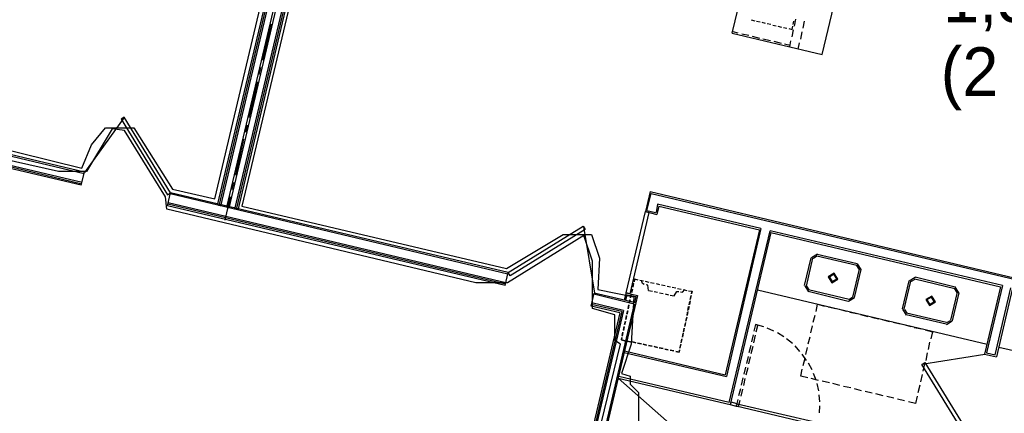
# Model space of a CAD drawing. Header units: feet. Extents: x -79 to 198, y -22 to 181.
# Tile 247 of 256: x 79 to 112, y 122 to 135. Entities that reach past the tile are written whole.
import ezdxf
from ezdxf.enums import TextEntityAlignment as Align

# ---------------------------------------------------------------- set-up
doc = ezdxf.new("R2010")
doc.units = ezdxf.units.FT
for name, color, linetype in [('A-AREA-COMUN', 252, 'CONTINUOUS'), ('A-AREA-UNIDAD', 30, 'CONTINUOUS'), ('A-LINEA', 7, 'CONTINUOUS'), ('A-TEXTO-PDF', 3, 'CONTINUOUS')]:
    doc.layers.add(name, color=color, linetype=linetype)

msp = doc.modelspace()

# ---------------------------------------------------------------- linework, layer by layer
at = {"layer": 'A-AREA-COMUN'}
msp.add_lwpolyline([(97.952, 119.8044), (99.04, 124.2489), (98.848, 124.3733), (98.848, 125.2444), (98.08, 125.4578), (98.08, 127.0578), (97.792, 127.9289), (95.2, 126.3289), (94.128, 126.3289), (83.648, 128.8178), (83.6, 129.2444), (82.208, 131.4844), (81.792, 131.5378), (80.928, 130.0978), (79.968, 130.0978), (74.48, 131.3244)], dxfattribs=at)
at = {"layer": 'A-AREA-UNIDAD'}
for points in [[(75.36, 131.5378), (80.768, 130.2044), (81.088, 131.0044), (81.568, 131.5733), (82.528, 131.5733), (83.84, 129.4933), (85.28, 129.1733), (88.512, 142.8089)], [(89.28, 141.9022), (86.192, 128.9244), (95.168, 126.8089), (97.088, 127.9644), (98.048, 127.9644), (98.32, 127.1644), (98.272, 126.0978), (99.488, 125.8489), (99.392, 124.2489), (99.072, 123.2533), (99.36, 123.1644), (99.36, 122.8978), (99.648, 122.6133), (99.648, 121.6533)]]:
    msp.add_lwpolyline(points, dxfattribs=at)
at = {"layer": 'A-LINEA'}
for p, q in [((102.8267, 134.7778), (104.76, 142.9911)), ((88.6533, 142.8711), (85.36, 128.9511)), ((88.6933, 142.8044), (85.4133, 128.9378)), ((88.7333, 142.7511), (85.4667, 128.9244)), ((88.8933, 142.4978), (85.6667, 128.8844)), ((88.9467, 142.3911), (85.7467, 128.8578)), ((105.88, 134.0578), (107.8133, 142.2711)), ((89.1067, 142.1511), (85.9467, 128.8178)), ((89.1467, 142.0844), (86, 128.8044)), ((89.1867, 142.0178), (86.0533, 128.7911)), ((104.9333, 135.0178), (104.9867, 135.2578)), ((87.1733, 135.0844), (86.8933, 133.8711)), ((103.4667, 135.2311), (103.5867, 135.2044)), ((103.6533, 135.1911), (103.7733, 135.1644)), ((103.8267, 135.1511), (103.9467, 135.1244)), ((104.0133, 135.1111), (104.1333, 135.0844)), ((104.2, 135.0578), (104.32, 135.0311)), ((104.3733, 135.0178), (104.4933, 134.9911)), ((104.56, 134.9778), (104.68, 134.9511)), ((104.7467, 134.9378), (104.8533, 134.9111)), ((104.8533, 134.9111), (104.88, 135.0178)), ((104.8933, 135.0711), (104.92, 135.1911)), ((105.2267, 134.9511), (105.28, 135.1911)), ((102.8267, 134.7778), (105.88, 134.0578)), ((102.84, 134.8444), (103.0133, 134.7911)), ((103.1467, 134.7644), (103.3867, 134.7111)), ((103.5067, 134.6844), (103.7467, 134.6178)), ((103.8667, 134.5911), (104.12, 134.5378)), ((104.8533, 134.6578), (104.9067, 134.8978)), ((105.1467, 134.5778), (105.2, 134.8311)), ((104.24, 134.5111), (104.48, 134.4444)), ((104.6, 134.4178), (104.7867, 134.3778)), ((104.7733, 134.3244), (104.8133, 134.5244)), ((105.0667, 134.2444), (105.1067, 134.4578)), ((86.8267, 133.6178), (86.7733, 133.3778)), ((86.72, 133.1378), (86.4267, 131.9244)), ((82.1984, 131.9203), (80.8541, 130.0633)), ((86.3733, 131.6711), (86.32, 131.4311)), ((80.8533, 130.0711), (77.2133, 130.9378)), ((86.2533, 131.1911), (85.9733, 129.9778)), ((80.84, 130.0178), (77.2, 130.8844)), ((80.7733, 129.7244), (77.72, 130.4444)), ((80.76, 129.6711), (77.76, 130.3911)), ((80.7467, 129.6311), (77.8, 130.3244)), ((80.7467, 129.6311), (80.8533, 130.0711)), ((85.9067, 129.7244), (85.8533, 129.4844)), ((83.6667, 128.9378), (83.7733, 129.3778)), ((95.2133, 126.6178), (83.76, 129.3378)), ((95.2267, 126.6711), (83.7733, 129.3778)), ((85.8, 129.2444), (85.6133, 128.4444)), ((100.04, 129.4178), (99.88, 128.7378)), ((99.9333, 128.7778), (100.08, 129.3511)), ((100.04, 129.4178), (119.8533, 124.7244)), ((100.08, 129.3511), (119.8933, 124.6711)), ((95.12, 126.2311), (83.6667, 128.9378)), ((95.1333, 126.2844), (83.68, 128.9911)), ((95.1467, 126.3244), (83.6933, 129.0311)), ((100.2933, 128.9911), (100.24, 128.7111)), ((100.3333, 128.9244), (100.2667, 128.6444)), ((103.8, 128.1644), (100.2933, 128.9911)), ((100.3333, 128.9244), (103.7467, 128.1244)), ((99.88, 128.7378), (100.2667, 128.6444)), ((99.9333, 128.7778), (100.2267, 128.7111)), ((98.1592, 125.9722), (97.7895, 128.2347)), ((103.7467, 128.1244), (102.5867, 123.2044)), ((103.8, 128.1644), (102.6267, 123.1511)), ((102.72, 122.2711), (104.1067, 128.0844)), ((104.1333, 128.0311), (102.76, 122.2044)), ((111.9867, 126.2311), (104.1067, 128.0844)), ((104.1333, 128.0311), (111.92, 126.1911)), ((105.7117, 127.2933), (105.5111, 127.1695)), ((105.6933, 127.2444), (107.0533, 126.9244)), ((105.7067, 127.2978), (107.0667, 126.9778)), ((105.28, 126.2311), (105.5067, 127.1778)), ((105.3467, 126.2178), (105.56, 127.1644)), ((105.6964, 127.2284), (105.576, 127.1541)), ((107.1306, 126.7881), (107.0564, 126.9084)), ((107.1955, 126.7727), (107.0717, 126.9733)), ((95.12, 126.2311), (95.2267, 126.6711)), ((107.1333, 126.7911), (106.9067, 125.8444)), ((107.1867, 126.7778), (106.96, 125.8311)), ((99.4533, 126.1911), (99.48, 126.3111)), ((99.48, 126.2978), (99.4533, 126.1778)), ((99.5067, 126.4311), (99.4933, 126.3644)), ((99.5067, 126.4578), (99.6267, 126.4311)), ((99.6933, 126.4178), (99.8133, 126.3911)), ((99.6933, 126.4178), (99.8133, 126.3911)), ((99.8667, 126.3778), (100, 126.3511)), ((99.8667, 126.3778), (100, 126.3511)), ((100.0533, 126.3378), (100.1733, 126.3111)), ((100.0533, 126.3378), (100.1733, 126.3111)), ((100.24, 126.2978), (100.36, 126.2711)), ((100.24, 126.2978), (100.36, 126.2711)), ((100.4267, 126.2578), (100.5467, 126.2311)), ((100.4267, 126.2578), (100.5467, 126.2311)), ((108.6, 125.4444), (108.8267, 126.3911)), ((108.6533, 125.4311), (108.88, 126.3778)), ((109.0317, 126.5066), (108.8311, 126.3828)), ((109.0164, 126.4418), (108.896, 126.3675)), ((109.0133, 126.4578), (110.3733, 126.1378)), ((109.0267, 126.5244), (110.3867, 126.1911)), ((98.04, 125.5378), (98.1467, 125.9778)), ((99.4933, 125.6044), (98.1333, 125.9378)), ((99.56, 125.6444), (98.1467, 125.9778)), ((99.2267, 125.9911), (99.16, 125.7378)), ((99.2133, 125.7244), (99.2667, 125.9244)), ((99.2267, 125.9911), (99.6133, 125.8978)), ((99.2667, 125.9244), (99.56, 125.8578)), ((99.3733, 125.8178), (99.4, 125.9511)), ((99.4, 125.9378), (99.3733, 125.8178)), ((99.4133, 126.0044), (99.44, 126.1244)), ((99.44, 126.1111), (99.4133, 125.9911)), ((99.9867, 126.0711), (100.12, 126.0444)), ((100.1733, 126.0311), (100.2933, 126.0044)), ((100.36, 125.9911), (100.48, 125.9644)), ((100.5467, 125.9511), (100.6667, 125.9244)), ((100.6133, 126.2178), (100.7333, 126.1911)), ((100.6133, 126.2178), (100.7333, 126.1911)), ((100.72, 125.9111), (100.8533, 125.8844)), ((100.7867, 126.1778), (100.9067, 126.1511)), ((100.7867, 126.1778), (100.9067, 126.1511)), ((100.9733, 126.1378), (101.0933, 126.1111)), ((100.9733, 126.1378), (101.0933, 126.1111)), ((101.16, 126.0978), (101.28, 126.0711)), ((101.16, 126.0978), (101.28, 126.0711)), ((101.3467, 126.0578), (101.4667, 126.0444)), ((101.44, 125.9511), (101.4533, 126.0178)), ((103.68, 126.0844), (111.4667, 124.2444)), ((105.2845, 126.2228), (105.4083, 126.0223)), ((105.3494, 126.2075), (105.4236, 126.0871)), ((106.76, 125.6978), (105.4, 126.0311)), ((106.7867, 125.7644), (105.4133, 126.0844)), ((110.4533, 126.0044), (110.2267, 125.0578)), ((110.5067, 125.9911), (110.28, 125.0444)), ((110.4506, 126.0014), (110.3764, 126.1218)), ((110.5155, 125.9861), (110.3917, 126.1866)), ((111.92, 126.1911), (111.3867, 123.9111)), ((111.9867, 126.2311), (111.4533, 123.9511)), ((111.7467, 123.8844), (112.28, 126.1511)), ((112.32, 126.0978), (111.7867, 123.8178)), ((99.4933, 125.6044), (97.2267, 115.9778)), ((99.56, 125.6444), (97.2667, 115.9644)), ((99.08, 125.3511), (98.0533, 125.5911)), ((99.1333, 125.3911), (98.0667, 125.6444)), ((99.2933, 125.4578), (99.32, 125.5778)), ((99.3333, 125.6444), (99.36, 125.7644)), ((99.36, 125.7511), (99.3333, 125.6311)), ((99.56, 125.8578), (99.5067, 125.6578)), ((99.6133, 125.8978), (99.56, 125.6444)), ((101.36, 125.5778), (101.3867, 125.6978)), ((101.4, 125.7111), (101.3733, 125.5911)), ((101.4267, 125.8978), (101.4, 125.7778)), ((101.4, 125.7644), (101.4267, 125.8844)), ((106.7683, 125.7023), (106.9689, 125.8261)), ((106.7836, 125.7671), (106.904, 125.8414)), ((99.0133, 125.3111), (96.8267, 116.0711)), ((99.08, 125.3511), (96.88, 116.0578)), ((99.1333, 125.3911), (96.9333, 116.0444)), ((99.0133, 125.3111), (98.04, 125.5378)), ((99.2533, 125.2711), (99.28, 125.3911)), ((99.28, 125.3778), (99.2533, 125.2578)), ((99.32, 125.5644), (99.2933, 125.4444)), ((101.32, 125.3511), (101.2933, 125.2178)), ((101.2933, 125.2178), (101.3067, 125.3378)), ((101.32, 125.3911), (101.3467, 125.5244)), ((101.36, 125.5244), (101.3333, 125.4044)), ((106.08, 125.5111), (106.3333, 125.4578)), ((106.4533, 125.4311), (106.6933, 125.3644)), ((106.8133, 125.3378), (107.0533, 125.2844)), ((107.1733, 125.2578), (107.4267, 125.1911)), ((108.6045, 125.4361), (108.7283, 125.2356)), ((108.6694, 125.4208), (108.7436, 125.3005)), ((110.08, 124.9244), (108.72, 125.2444)), ((110.0933, 124.9778), (108.7333, 125.2978)), ((99.1733, 124.9111), (99.2, 125.0311)), ((99.2, 125.0178), (99.1733, 124.8978)), ((99.2133, 125.0844), (99.24, 125.2178)), ((99.24, 125.2044), (99.2133, 125.0844)), ((101.24, 124.9778), (101.2133, 124.8578)), ((101.2133, 124.8444), (101.24, 124.9644)), ((101.28, 125.1644), (101.2533, 125.0444)), ((101.2533, 125.0311), (101.28, 125.1511)), ((103.6133, 124.9111), (103.56, 124.6844)), ((103.8933, 124.8311), (103.6133, 124.9111)), ((105.5733, 124.9911), (105.64, 125.2311)), ((107.5467, 125.1644), (107.7867, 125.1111)), ((107.9067, 125.0844), (108.1467, 125.0178)), ((108.28, 124.9911), (108.52, 124.9378)), ((108.64, 124.9111), (108.88, 124.8444)), ((110.0883, 124.9156), (110.2889, 125.0394)), ((110.1036, 124.9805), (110.224, 125.0548)), ((99.0933, 124.5378), (99.12, 124.6578)), ((99.12, 124.6444), (99.0933, 124.5244)), ((99.1333, 124.7244), (99.16, 124.8444)), ((99.16, 124.8311), (99.1333, 124.7111)), ((101.16, 124.6178), (101.1333, 124.4844)), ((101.1333, 124.4844), (101.16, 124.6044)), ((101.2, 124.7911), (101.1733, 124.6711)), ((101.1733, 124.6578), (101.2, 124.7911)), ((104.24, 124.6844), (104.0133, 124.7911)), ((104.5733, 124.4978), (104.36, 124.6311)), ((105.4933, 124.6311), (105.5467, 124.8711)), ((109, 124.8178), (109.2533, 124.7644)), ((99.3733, 124.3244), (99.2533, 124.3511)), ((99.2533, 124.3511), (99.3733, 124.3244)), ((99.56, 124.2978), (99.44, 124.3244)), ((99.44, 124.3244), (99.56, 124.2978)), ((99.7467, 124.2578), (99.6133, 124.2844)), ((99.6133, 124.2844), (99.7467, 124.2578)), ((99.92, 124.2178), (99.8, 124.2444)), ((99.8, 124.2444), (99.92, 124.2178)), ((101.08, 124.2444), (101.0533, 124.1244)), ((101.12, 124.4311), (101.0933, 124.3111)), ((101.0933, 124.2978), (101.12, 124.4178)), ((103.5333, 124.5644), (103.48, 124.3244)), ((103.56, 124.2978), (103.6133, 124.5511)), ((104.8667, 124.2711), (104.6667, 124.4311)), ((105.4, 124.2578), (105.4667, 124.4978)), ((109.52, 124.3111), (109.4667, 124.0711)), ((99.16, 123.9644), (102.6267, 123.1511)), ((99.1733, 124.0178), (102.5867, 123.2044)), ((100.1067, 124.1778), (99.9867, 124.2044)), ((99.9867, 124.2044), (100.1067, 124.1778)), ((100.2933, 124.1378), (100.1733, 124.1644)), ((100.1733, 124.1644), (100.2933, 124.1378)), ((100.48, 124.0978), (100.3467, 124.1244)), ((100.3467, 124.1244), (100.48, 124.0978)), ((100.6533, 124.0578), (100.5333, 124.0844)), ((100.5333, 124.0844), (100.6533, 124.0578)), ((100.84, 124.0178), (100.72, 124.0444)), ((100.72, 124.0444), (100.84, 124.0178)), ((101.0267, 123.9778), (100.9067, 124.0044)), ((101.04, 124.0578), (101.0267, 123.9778)), ((101.0533, 124.1111), (101.08, 124.2311)), ((103.4533, 124.2044), (103.3867, 123.9511)), ((103.4667, 123.9378), (103.5333, 124.1778)), ((105.12, 124.0044), (104.96, 124.1911)), ((105.3467, 123.6978), (105.2, 123.9111)), ((105.32, 123.8978), (105.3733, 124.1378)), ((111.3923, 123.9017), (109.2516, 123.5553)), ((109.44, 123.9511), (109.3867, 123.6978)), ((111.3867, 123.9111), (111.7867, 123.8178)), ((111.4533, 123.9511), (111.7467, 123.8844)), ((111.8667, 124.1511), (119.3067, 122.3911)), ((103.36, 123.8311), (103.3067, 123.5911)), ((103.3867, 123.5778), (103.44, 123.8178)), ((105.2267, 123.5244), (105.2933, 123.7778)), ((105.5333, 123.3778), (105.4133, 123.6044)), ((109.3467, 123.5778), (109.2933, 123.3378)), ((103.28, 123.4711), (103.2133, 123.2311)), ((103.2933, 123.2044), (103.36, 123.4578)), ((105.6667, 123.0311), (105.5867, 123.2578)), ((103.5733, 119.0311), (98.96, 123.0978)), ((98.96, 123.0978), (102.76, 122.2044)), ((102.72, 122.2711), (98.9733, 123.1511)), ((103.1867, 123.1111), (103.1333, 122.8578)), ((103.2133, 122.8444), (103.2667, 123.0844)), ((105.7467, 123.0178), (105.5067, 123.0844)), ((105.76, 122.6711), (105.7067, 122.9111)), ((106.12, 122.9378), (105.88, 122.9911)), ((106.48, 122.8444), (106.24, 122.9111)), ((109.2667, 123.2178), (109.2133, 122.9778)), ((103.1067, 122.7378), (103.04, 122.4978)), ((103.1333, 122.4844), (103.1867, 122.7244)), ((106.8533, 122.7644), (106.6, 122.8178)), ((107.2133, 122.6711), (106.9733, 122.7378)), ((107.5733, 122.5911), (107.3333, 122.6444)), ((109.1867, 122.8578), (109.12, 122.6044)), ((105.8, 122.2978), (105.7733, 122.5378)), ((107.9467, 122.4978), (107.6933, 122.5644)), ((108.3067, 122.4178), (108.0667, 122.4711)), ((108.6667, 122.3244), (108.4267, 122.3911)), ((109.04, 122.2444), (108.8, 122.2978)), ((109.0933, 122.4844), (109.04, 122.2444)), ((102.9333, 122.2044), (102.9333, 122.2044)), ((102.9333, 122.2044), (102.9333, 122.2044)), ((103.0133, 122.1911), (103.0133, 122.1911)), ((105.7867, 121.9244), (105.8, 122.1644))]:
    msp.add_line(p, q, dxfattribs=at)
for points in [[(83.7733, 129.3778), (82.2, 131.9378), (82.0933, 131.8711), (83.6667, 129.3111), (83.7733, 129.3778)], [(100, 128.7111), (99.3467, 125.9511), (99.2267, 125.9911), (99.88, 128.7378), (100, 128.7111)], [(95.2267, 126.6711), (97.7733, 128.2444), (97.84, 128.1378), (95.2933, 126.5644), (95.2267, 126.6711)], [(106.4089, 126.4527), (106.285, 126.6533), (106.0845, 126.5295), (106.2083, 126.3289), (106.4089, 126.4527)], [(106.3699, 126.4619), (106.2758, 126.6144), (106.1234, 126.5203), (106.2175, 126.3678), (106.3699, 126.4619)], [(99.4933, 126.3778), (99.5067, 126.4578), (99.6267, 126.4311)], [(99.84, 126.2711), (99.7867, 126.2978), (99.7467, 126.4044)], [(99.9867, 126.0711), (99.96, 126.2444), (99.9067, 126.2578)], [(100.8533, 125.8844), (100.9467, 126.0311), (101.0133, 126.0311)], [(101.0667, 126.0178), (101.1333, 126.0044), (101.2133, 126.0978)], [(101.3467, 126.0578), (101.4667, 126.0444), (101.44, 125.9511)], [(105.6667, 125.3511), (105.72, 125.6044), (105.96, 125.5378)], [(109.7155, 125.6794), (109.5917, 125.88), (109.3911, 125.7561), (109.515, 125.5556), (109.7155, 125.6794)], [(109.6766, 125.6886), (109.5825, 125.841), (109.4301, 125.7469), (109.5242, 125.5945), (109.6766, 125.6886)], [(103.64, 124.6711), (103.6933, 124.8844), (103.6133, 124.9111)], [(109.3733, 124.7378), (109.6133, 124.6711), (109.56, 124.4311)], [(99.1867, 124.3644), (99.0667, 124.3911), (99.08, 124.4711)], [(99.08, 124.4711), (99.0667, 124.3911), (99.1867, 124.3644)], [(100.9067, 124.0044), (101.0267, 123.9778), (101.04, 124.0444)], [(110.7333, 121.1511), (109.2533, 123.5644), (109.36, 123.6311), (110.84, 121.2178), (110.7333, 121.1511)], [(105.3867, 123.1111), (105.1467, 123.1644), (105.2, 123.4044)], [(102.76, 122.2044), (102.96, 122.1511), (102.9867, 122.2311), (102.7867, 122.2844), (102.76, 122.2044)], [(103.0133, 122.3778), (102.96, 122.1511), (103.04, 122.1378), (103.0933, 122.3511)], [(102.9867, 122.2311), (105.7333, 121.5911), (105.72, 121.4978), (102.96, 122.1511), (102.9867, 122.2311)]]:
    msp.add_lwpolyline(points, dxfattribs=at)

# ---------------------------------------------------------------- texts
at = {"layer": 'A-TEXTO-PDF'}
for s, p in [('1,502', (112.734, 135.1518)), ('(2', (110.8746, 132.6585))]:
    msp.add_text(s, height=1.646, dxfattribs=at).set_placement(p, align=Align.CENTER)

doc.saveas('drawing.dxf')
